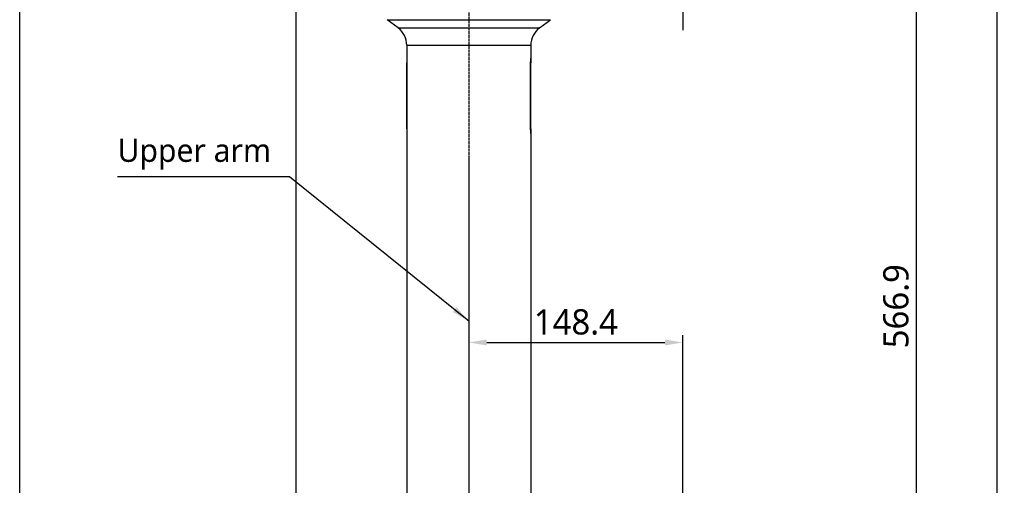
# Model space of a CAD drawing. Header units: millimetres. Extents: x 0 to 4378, y 0 to 2397.
# Tile 195 of 256: x 1153 to 1835, y 829 to 1151. Entities that reach past the tile are written whole.
import ezdxf

# ---------------------------------------------------------------- set-up
doc = ezdxf.new("R2010")
doc.units = ezdxf.units.MM
doc.header["$LTSCALE"] = 0.2
doc.linetypes.add('CENTER2', pattern=[1.125, 0.75, -0.125, 0.125, -0.125])
doc.layers.add('02_Center Line', color=1, linetype='CENTER2')
doc.layers.add('05_Section Line', color=3, linetype='Continuous')
doc.styles.add('Rainbow-4.0 Style', font='malgunsl.ttf')
doc.styles.add('Rainbow-5.0 Style', font='malgunsl.ttf')
doc.dimstyles.new('Rainbow-4.0 Style', dxfattribs={"dimtxt": 3.5, "dimasz": 2.5, "dimexe": 1, "dimexo": 1, "dimgap": 1, "dimtad": 1, "dimdsep": 46, "dimtxsty": 'Rainbow-4.0 Style', "dimcen": 0, "dimclrd": 251, "dimclre": 251, "dimclrt": 7, "dimazin": 3, "dimtp": 0.1, "dimtm": 0.1, "dimtfac": 0.61, "dimtmove": 0, "dimatfit": 3, "dimfxl": 1, "dimlwd": -1, "dimlwe": -1, "dimarcsym": 1})
doc.dimstyles.new('Rainbow-5.0 Style', dxfattribs={"dimtxt": 4.5, "dimasz": 2.5, "dimexe": 1, "dimexo": 1, "dimgap": 1, "dimtad": 1, "dimdsep": 46, "dimtxsty": 'Rainbow-5.0 Style', "dimcen": 0, "dimclrd": 251, "dimclre": 251, "dimclrt": 7, "dimazin": 3, "dimtp": 0.1, "dimtm": 0.1, "dimtfac": 0.61, "dimtmove": 0, "dimatfit": 3, "dimfxl": 1, "dimlwd": -1, "dimlwe": -1, "dimarcsym": 1})

# ---------------------------------------------------------------- blocks, each defined once
blk = doc.blocks.new('*D124')
at = {"color": 251, "linetype": 'ByBlock', "transparency": 16777216}
for p, q in [((1621.7, 1236.01), (1778.89, 1236.01)), ((1773.89, 681.61), (1773.89, 1223.51)), ((1676.76, 669.11), (1778.89, 669.11))]:
    blk.add_line(p, q, dxfattribs=at)
at = {"color": 251, "transparency": 16777216}
for points in [[(1771.81, 1223.51), (1775.98, 1223.51), (1773.89, 1236.01)], [(1771.81, 681.61), (1775.98, 681.61), (1773.89, 669.11)]]:
    blk.add_solid(points, dxfattribs=at)
at = {"layer": 'Defpoints', "color": 0, "transparency": 16777216}
for p in [(1616.7, 1236.01), (1773.89, 1236.01), (1671.76, 669.11)]:
    blk.add_point(p, dxfattribs=at)
at = {"color": 7, "transparency": 16777216, "insert": (1759.84, 952.56), "char_height": 17.5, "attachment_point": 5, "rotation": 90, "style": 'Rainbow-4.0 Style'}
blk.add_mtext('566.9', dxfattribs=at)
blk = doc.blocks.new('*D126')
at = {"color": 251, "linetype": 'ByBlock', "transparency": 16777216}
for p, q in [((1483.19, 1869.11), (1834.85, 1869.11)), ((1829.85, 681.61), (1829.85, 1856.61)), ((1617.14, 669.11), (1834.85, 669.11))]:
    blk.add_line(p, q, dxfattribs=at)
at = {"color": 251, "transparency": 16777216}
for points in [[(1827.77, 1856.61), (1831.94, 1856.61), (1829.85, 1869.11)], [(1827.77, 681.61), (1831.94, 681.61), (1829.85, 669.11)]]:
    blk.add_solid(points, dxfattribs=at)
at = {"layer": 'Defpoints', "color": 0, "transparency": 16777216}
for p in [(1478.19, 1869.11), (1829.85, 1869.11), (1612.14, 669.11)]:
    blk.add_point(p, dxfattribs=at)
at = {"color": 7, "transparency": 16777216, "insert": (1815.75, 1269.11), "char_height": 17.5, "attachment_point": 5, "rotation": 90, "style": 'Rainbow-4.0 Style'}
blk.add_mtext('1200', dxfattribs=at)
blk = doc.blocks.new('*D131')
at = {"color": 251, "linetype": 'ByBlock', "transparency": 16777216}
for p, q in [((1463.74, 947.56), (1463.74, 922.46)), ((1612.14, 724.67), (1612.14, 932.46)), ((1476.24, 927.46), (1599.64, 927.46))]:
    blk.add_line(p, q, dxfattribs=at)
at = {"color": 251, "transparency": 16777216}
for points in [[(1476.24, 929.54), (1476.24, 925.38), (1463.74, 927.46)], [(1599.64, 929.54), (1599.64, 925.38), (1612.14, 927.46)]]:
    blk.add_solid(points, dxfattribs=at)
at = {"layer": 'Defpoints', "color": 0, "transparency": 16777216}
for p in [(1463.74, 952.56), (1612.14, 927.46), (1612.14, 719.67)]:
    blk.add_point(p, dxfattribs=at)
at = {"color": 7, "transparency": 16777216, "insert": (1537.94, 941.56), "char_height": 17.5, "attachment_point": 5, "style": 'Rainbow-4.0 Style'}
blk.add_mtext('148.4', dxfattribs=at)
blk = doc.blocks.new('A$C1d36c2ae')
for p, q in [((-205, 651.1), (-91.8, 651.1)), ((-197.4, 645.4), (-205, 651.1)), ((-99.4, 645.4), (-91.8, 651.1)), ((-197.4, 645.4), (-99.4, 645.4)), ((-191.4, 633.4), (-105.4, 633.4)), ((-191.4, 633.4), (-191.4, 624.55)), ((-105.4, 633.4), (-105.4, 624.55)), ((-191.4, 624.5), (-191.4, 621.2)), ((-191.4, 624.5), (-191.4, 624.5)), ((-191.27, 621.2), (-191.4, 621.2)), ((-191.4, 575.6), (-191.4, 621.2)), ((-191.27, 621.2), (-191.27, 575.6)), ((-105.53, 575.6), (-105.53, 621.2)), ((-105.4, 621.2), (-105.53, 621.2)), ((-105.4, 624.5), (-105.4, 621.2)), ((-105.4, 624.5), (-105.4, 624.5)), ((-105.4, 575.6), (-105.4, 621.2)), ((-191.27, 575.6), (-191.4, 575.6)), ((-191.4, 575.6), (-191.4, 572.3)), ((-105.4, 575.6), (-105.53, 575.6)), ((-105.4, 575.6), (-105.4, 572.3)), ((-191.4, 572.3), (-191.4, 572.3)), ((-191.4, 572.25), (-191.4, 271.9)), ((-105.4, 572.3), (-105.4, 572.3)), ((-105.4, 572.25), (-105.4, 271.9))]:
    blk.add_line(p, q)
for centre, start, end in [((-206.4, 633.4), 0, 53.1301), ((-90.4, 633.4), 126.8699, 180)]:
    blk.add_arc(centre, 15, start, end)
for points, knots in [([(-191.4, 624.55), (-191.4, 624.55), (-191.39, 624.47), (-191.37, 624.12), (-191.35, 623.87), (-191.32, 623.27), (-191.3, 622.89), (-191.28, 622.07), (-191.27, 621.62), (-191.27, 621.2)], [-0.5049797, -0.5049797, -0.5049797, -0.5049797, -0.3787349, -0.3787349, -0.25249, -0.25249, -0.126245, -0.126245, 0, 0, 0, 0]), ([(-105.53, 621.2), (-105.53, 621.62), (-105.52, 622.07), (-105.5, 622.89), (-105.48, 623.27), (-105.45, 623.87), (-105.43, 624.12), (-105.41, 624.47), (-105.4, 624.55), (-105.4, 624.55)], [0, 0, 0, 0, 0.126245, 0.126245, 0.25249, 0.25249, 0.3787349, 0.3787349, 0.5049797, 0.5049797, 0.5049797, 0.5049797]), ([(-191.27, 575.6), (-191.27, 575.18), (-191.28, 574.73), (-191.3, 573.91), (-191.32, 573.53), (-191.35, 572.93), (-191.37, 572.68), (-191.39, 572.33), (-191.4, 572.25), (-191.4, 572.25)], [0, 0, 0, 0, 0.126245, 0.126245, 0.25249, 0.25249, 0.3787349, 0.3787349, 0.5049797, 0.5049797, 0.5049797, 0.5049797]), ([(-105.4, 572.25), (-105.4, 572.25), (-105.41, 572.33), (-105.43, 572.68), (-105.45, 572.93), (-105.48, 573.53), (-105.5, 573.91), (-105.52, 574.73), (-105.53, 575.18), (-105.53, 575.6)], [-0.5049797, -0.5049797, -0.5049797, -0.5049797, -0.3787349, -0.3787349, -0.25249, -0.25249, -0.126245, -0.126245, 0, 0, 0, 0])]:
    blk.add_open_spline(points, degree=3, knots=knots)
at = {"layer": '02_Center Line', "ltscale": 11.288275}
for p, q in [((0, 1340.15), (0, 643.96)), ((-148.4, 828.08), (-148.4, 79.57))]:
    blk.add_line(p, q, dxfattribs=at)

msp = doc.modelspace()

# ---------------------------------------------------------------- linework, layer by layer
at = {"layer": '05_Section Line'}
msp.add_lwpolyline([(1152.522, 1417.458), (1343.976, 1417.458), (1343.976, 727.359), (1152.522, 727.359)], close=True, dxfattribs=at)

# ---------------------------------------------------------------- block references
msp.add_blockref('A$C1d36c2ae', (1612.144, 499.915))

# ---------------------------------------------------------------- texts
at = {"color": 7, "insert": (1220.301, 1047.162), "char_height": 16, "attachment_point": 7, "style": 'Rainbow-5.0 Style'}
msp.add_mtext('Upper arm', dxfattribs=at)

# ---------------------------------------------------------------- dimensions: what is measured, and where the dimension line sits
for base, p1, p2, picture, middle in [((1829.854, 1869.115), (1612.144, 669.115), (1478.192, 1869.115), '*D126', (1815.753, 1269.115)), ((1773.892, 1236.015), (1671.759, 669.115), (1616.699, 1236.015), '*D124', (1759.845, 952.565))]:
    dim = msp.add_linear_dim(base=base, p1=p1, p2=p2, angle=90, dimstyle='Rainbow-4.0 Style', override={"dimscale": 5})
    dim.commit()
    dim.dimension.update_dxf_attribs({"geometry": picture, "text_midpoint": middle})
dim = msp.add_linear_dim(base=(1612.144, 927.458), p1=(1463.744, 952.565), p2=(1612.144, 719.668), dimstyle='Rainbow-4.0 Style', override={"dimscale": 5})
dim.commit()
dim.dimension.update_dxf_attribs({"geometry": '*D131', "text_midpoint": (1537.944, 941.559)})

# ---------------------------------------------------------------- leaders
at = {"annotation_type": 0, "has_hookline": 1, "hookline_direction": 1, "text_width": 101.602}
msp.add_leader([(1463.745, 942.332), (1339.402, 1042.162), (1326.902, 1042.162)], dimstyle='Rainbow-5.0 Style', override={"dimscale": 5, "dimgap": 1, "dimtad": 1}, dxfattribs=at)

doc.saveas('drawing.dxf')
